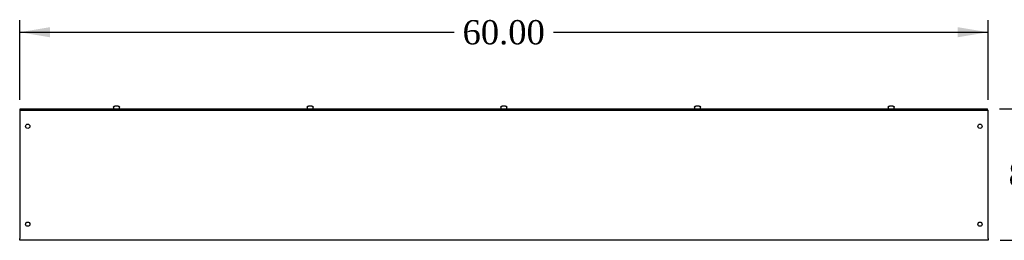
# Model space of a CAD drawing. Header units: inches. Extents: x 1 to 299, y -2 to 199.
# Tile 3 of 7: x 174 to 235, y 96 to 109. Entities that reach past the tile are written whole.
import ezdxf
from ezdxf.enums import TextEntityAlignment as Align

# ---------------------------------------------------------------- set-up
doc = ezdxf.new("R2010")
doc.units = ezdxf.units.IN
doc.header["$MEASUREMENT"] = 0
for name, color, linetype in [('COM56312-1', 7, 'Continuous'), ('COM56318-1', 7, 'Continuous'), ('Default', 7, 'Continuous'), ('SCS19515', 7, 'Continuous')]:
    doc.layers.add(name, color=color, linetype=linetype)
doc.styles.add('SEACAD_Times_New_Roman', font='times.ttf')
doc.dimstyles.new('HAMMOND_(STH_-_300x200)', dxfattribs={"dimtxt": 1.5, "dimasz": 1.875, "dimexe": 0.75, "dimexo": 0.75, "dimgap": 0.375, "dimtad": 0, "dimtih": 1, "dimtoh": 1, "dimzin": 0, "dimdsep": 46, "dimtxsty": 'SEACAD_Times_New_Roman', "dimblk1": '_SE_FILLED', "dimblk2": '_SE_FILLED', "dimsah": 1, "dimcen": 0.75, "dimadec": 0, "dimazin": 0, "dimtfac": 0.8, "dimtofl": 0, "dimtmove": 1, "dimatfit": 3, "dimfxl": 1, "dimtolj": 1, "dimtzin": 0, "dimarcsym": 0})

# ---------------------------------------------------------------- blocks, each defined once
blk = doc.blocks.new('SE3')
at = {"layer": 'COM56312-1', "color": 7, "linetype": 'Continuous'}
for p, q in [((174.366, 103.677), (174.397, 103.677)), ((174.366, 103.677), (174.366, 103.569)), ((174.366, 103.569), (174.366, 95.713)), ((234.334, 103.677), (234.366, 103.677)), ((234.366, 103.569), (234.366, 103.677)), ((234.366, 95.713), (234.366, 103.569)), ((174.366, 95.605), (174.366, 95.713)), ((234.366, 95.605), (174.366, 95.605)), ((234.366, 95.713), (234.366, 95.605))]:
    blk.add_line(p, q, dxfattribs=at)
for centre in [(174.866, 102.677), (233.866, 102.677), (174.866, 96.605), (233.866, 96.605)]:
    blk.add_circle(centre, 0.133, dxfattribs=at)
at = {"layer": 'COM56318-1', "color": 7, "linetype": 'Continuous'}
for p, q in [((174.397, 103.755), (234.334, 103.755)), ((174.397, 103.677), (174.397, 103.755)), ((234.334, 103.677), (234.334, 103.755)), ((174.397, 103.677), (234.334, 103.677))]:
    blk.add_line(p, q, dxfattribs=at)
at = {"layer": 'SCS19515', "color": 7, "linetype": 'Continuous'}
for p, q in [((180.178, 103.84), (180.178, 103.78)), ((180.182, 103.855), (180.179, 103.855)), ((180.273, 103.93), (180.458, 103.93)), ((180.549, 103.855), (180.552, 103.855)), ((180.553, 103.78), (180.553, 103.84)), ((192.178, 103.84), (192.178, 103.78)), ((192.182, 103.855), (192.179, 103.855)), ((192.273, 103.93), (192.458, 103.93)), ((192.549, 103.855), (192.552, 103.855)), ((192.553, 103.78), (192.553, 103.84)), ((204.178, 103.84), (204.178, 103.78)), ((204.179, 103.855), (204.182, 103.855)), ((204.273, 103.93), (204.458, 103.93)), ((204.552, 103.855), (204.549, 103.855)), ((204.553, 103.78), (204.553, 103.84)), ((216.178, 103.84), (216.178, 103.78)), ((216.182, 103.855), (216.179, 103.855)), ((216.273, 103.93), (216.458, 103.93)), ((216.549, 103.855), (216.552, 103.855)), ((216.553, 103.78), (216.553, 103.84)), ((228.178, 103.84), (228.178, 103.78)), ((228.182, 103.855), (228.179, 103.855)), ((228.273, 103.93), (228.458, 103.93)), ((228.549, 103.855), (228.552, 103.855)), ((228.553, 103.78), (228.553, 103.84))]:
    blk.add_line(p, q, dxfattribs=at)
for centre, radius, start, end in [((180.268, 103.84), 0.09, 170.40593, 180), ((180.203, 103.78), 0.025, 180, 270), ((180.528, 103.78), 0.025, 270, 0), ((180.463, 103.84), 0.09, 0, 9.59407), ((192.268, 103.84), 0.09, 170.40593, 180), ((192.203, 103.78), 0.025, 180, 270), ((192.528, 103.78), 0.025, 270, 0), ((192.463, 103.84), 0.09, 0, 9.59407), ((204.268, 103.84), 0.09, 170.40593, 180), ((204.203, 103.78), 0.025, 180, 270), ((204.528, 103.78), 0.025, 270, 0), ((204.463, 103.84), 0.09, 0, 9.59407), ((216.268, 103.84), 0.09, 170.40593, 180), ((216.203, 103.78), 0.025, 180, 270), ((216.528, 103.78), 0.025, 270, 0), ((216.463, 103.84), 0.09, 0, 9.59407), ((228.268, 103.84), 0.09, 170.40593, 180), ((228.203, 103.78), 0.025, 180, 270), ((228.528, 103.78), 0.025, 270, 0), ((228.463, 103.84), 0.09, 0, 9.59407)]:
    blk.add_arc(centre, radius, start, end, dxfattribs=at)
for points in [[(180.182, 103.855), (180.183, 103.861), (180.184, 103.866), (180.188, 103.876), (180.19, 103.881), (180.196, 103.89), (180.199, 103.894), (180.206, 103.902), (180.209, 103.906), (180.218, 103.913), (180.222, 103.916), (180.232, 103.921), (180.236, 103.923), (180.246, 103.927), (180.252, 103.928), (180.262, 103.93), (180.268, 103.93), (180.273, 103.93)], [(180.458, 103.93), (180.464, 103.93), (180.469, 103.93), (180.48, 103.928), (180.485, 103.927), (180.495, 103.923), (180.5, 103.921), (180.509, 103.916), (180.514, 103.913), (180.522, 103.906), (180.526, 103.902), (180.533, 103.894), (180.536, 103.89), (180.541, 103.881), (180.544, 103.876), (180.547, 103.866), (180.549, 103.861), (180.549, 103.855)], [(192.182, 103.855), (192.183, 103.861), (192.184, 103.866), (192.188, 103.876), (192.19, 103.881), (192.196, 103.89), (192.199, 103.894), (192.206, 103.902), (192.209, 103.906), (192.218, 103.913), (192.222, 103.916), (192.232, 103.921), (192.236, 103.923), (192.246, 103.927), (192.252, 103.928), (192.262, 103.93), (192.268, 103.93), (192.273, 103.93)], [(192.458, 103.93), (192.464, 103.93), (192.469, 103.93), (192.48, 103.928), (192.485, 103.927), (192.495, 103.923), (192.5, 103.921), (192.509, 103.916), (192.514, 103.913), (192.522, 103.906), (192.526, 103.902), (192.533, 103.894), (192.536, 103.89), (192.541, 103.881), (192.544, 103.876), (192.547, 103.866), (192.549, 103.861), (192.549, 103.855)], [(204.182, 103.855), (204.183, 103.861), (204.184, 103.866), (204.188, 103.876), (204.19, 103.881), (204.196, 103.89), (204.199, 103.894), (204.206, 103.902), (204.209, 103.906), (204.218, 103.913), (204.222, 103.916), (204.232, 103.921), (204.236, 103.923), (204.246, 103.927), (204.252, 103.928), (204.262, 103.93), (204.268, 103.93), (204.273, 103.93)], [(204.458, 103.93), (204.464, 103.93), (204.469, 103.93), (204.48, 103.928), (204.485, 103.927), (204.495, 103.923), (204.5, 103.921), (204.509, 103.916), (204.514, 103.913), (204.522, 103.906), (204.526, 103.902), (204.533, 103.894), (204.536, 103.89), (204.541, 103.881), (204.544, 103.876), (204.547, 103.866), (204.549, 103.861), (204.549, 103.855)], [(216.182, 103.855), (216.183, 103.861), (216.184, 103.866), (216.188, 103.876), (216.19, 103.881), (216.196, 103.89), (216.199, 103.894), (216.206, 103.902), (216.209, 103.906), (216.218, 103.913), (216.222, 103.916), (216.232, 103.921), (216.236, 103.923), (216.246, 103.927), (216.252, 103.928), (216.262, 103.93), (216.268, 103.93), (216.273, 103.93)], [(216.458, 103.93), (216.464, 103.93), (216.469, 103.93), (216.48, 103.928), (216.485, 103.927), (216.495, 103.923), (216.5, 103.921), (216.509, 103.916), (216.514, 103.913), (216.522, 103.906), (216.526, 103.902), (216.533, 103.894), (216.536, 103.89), (216.541, 103.881), (216.544, 103.876), (216.547, 103.866), (216.549, 103.861), (216.549, 103.855)], [(228.182, 103.855), (228.183, 103.861), (228.184, 103.866), (228.188, 103.876), (228.19, 103.881), (228.196, 103.89), (228.199, 103.894), (228.206, 103.902), (228.209, 103.906), (228.218, 103.913), (228.222, 103.916), (228.232, 103.921), (228.236, 103.923), (228.246, 103.927), (228.252, 103.928), (228.262, 103.93), (228.268, 103.93), (228.273, 103.93)], [(228.458, 103.93), (228.464, 103.93), (228.469, 103.93), (228.48, 103.928), (228.485, 103.927), (228.495, 103.923), (228.5, 103.921), (228.509, 103.916), (228.514, 103.913), (228.522, 103.906), (228.526, 103.902), (228.533, 103.894), (228.536, 103.89), (228.541, 103.881), (228.544, 103.876), (228.547, 103.866), (228.549, 103.861), (228.549, 103.855)]]:
    blk.add_open_spline(points, degree=3, knots=[0, 0, 0, 0, 0.125, 0.125, 0.25, 0.25, 0.375, 0.375, 0.5, 0.5, 0.625, 0.625, 0.75, 0.75, 0.875, 0.875, 1, 1, 1, 1], dxfattribs=at)
blk = doc.blocks.new('DMBLK260')
at = {"layer": 'Default', "linetype": 'Continuous', "transparency": 16777216}
for points in [[(176.241, 108.815), (174.366, 108.502), (176.241, 108.19)], [(232.491, 108.815), (232.491, 108.19), (234.366, 108.502)]]:
    blk.add_hatch(color=7, dxfattribs=at).paths.add_polyline_path(points)
at = {"layer": 'Default', "color": 7, "linetype": 'Continuous', "transparency": 16777216}
for p, q in [((174.366, 104.319), (174.366, 109.252)), ((234.366, 104.319), (234.366, 109.252)), ((174.366, 108.502), (201.281, 108.502)), ((207.45, 108.502), (234.366, 108.502))]:
    blk.add_line(p, q, dxfattribs=at)
at = {"layer": 'Default', "color": 7, "linetype": 'Continuous', "transparency": 16777216, "style": 'SEACAD_Times_New_Roman'}
blk.add_text('60.00', height=1.5, dxfattribs=at).set_placement((201.806, 109.252), align=Align.TOP_LEFT)
blk = doc.blocks.new('_SE_FILLED')
at = {"color": 0}
blk.add_line((0, 0), (-1, 0), dxfattribs=at)
blk.add_solid([(0, 0), (-1, -0.1665), (-1, 0.1665), (0, 0)], dxfattribs=at)
blk = doc.blocks.new('DMBLK261')
at = {"layer": 'Default', "linetype": 'Continuous', "transparency": 16777216}
for points in [[(237.945, 101.88), (237.632, 103.755), (237.32, 101.88)], [(237.945, 97.48), (237.32, 97.48), (237.632, 95.605)]]:
    blk.add_hatch(color=7, dxfattribs=at).paths.add_polyline_path(points)
at = {"layer": 'Default', "color": 7, "linetype": 'Continuous', "transparency": 16777216}
for p, q in [((235.084, 103.755), (238.382, 103.755)), ((237.632, 100.955), (237.632, 103.755)), ((235.116, 95.605), (238.382, 95.605)), ((237.632, 95.605), (237.632, 95.605))]:
    blk.add_line(p, q, dxfattribs=at)
at = {"layer": 'Default', "color": 7, "linetype": 'Continuous', "transparency": 16777216, "style": 'SEACAD_Times_New_Roman'}
blk.add_text('8.15', height=1.5, dxfattribs=at).set_placement((235.642, 100.43), align=Align.TOP_LEFT)

msp = doc.modelspace()

# ---------------------------------------------------------------- block references
at = {"layer": 'Default'}
msp.add_blockref('SE3', (0, 0), dxfattribs=at)

# ---------------------------------------------------------------- dimensions: what is measured, and where the dimension line sits
at = {"layer": 'Default', "color": 7, "linetype": 'Continuous'}
for base, p1, p2, angle, picture, middle in [((174.366, 108.502), (174.366, 103.569), (234.366, 103.569), 0, 'DMBLK260', (204.366, 108.502)), ((237.632, 95.605), (234.366, 95.605), (234.334, 103.755), 90.21969, 'DMBLK261', (237.632, 99.68))]:
    dim = msp.add_linear_dim(base=base, p1=p1, p2=p2, angle=angle, text='\\A1;<>', dimstyle='HAMMOND_(STH_-_300x200)', override={"dimtmove": 0}, dxfattribs=at)
    dim.commit()
    dim.dimension.update_dxf_attribs({"geometry": picture, "text_midpoint": middle, "dimtype": 161})

doc.saveas('drawing.dxf')
